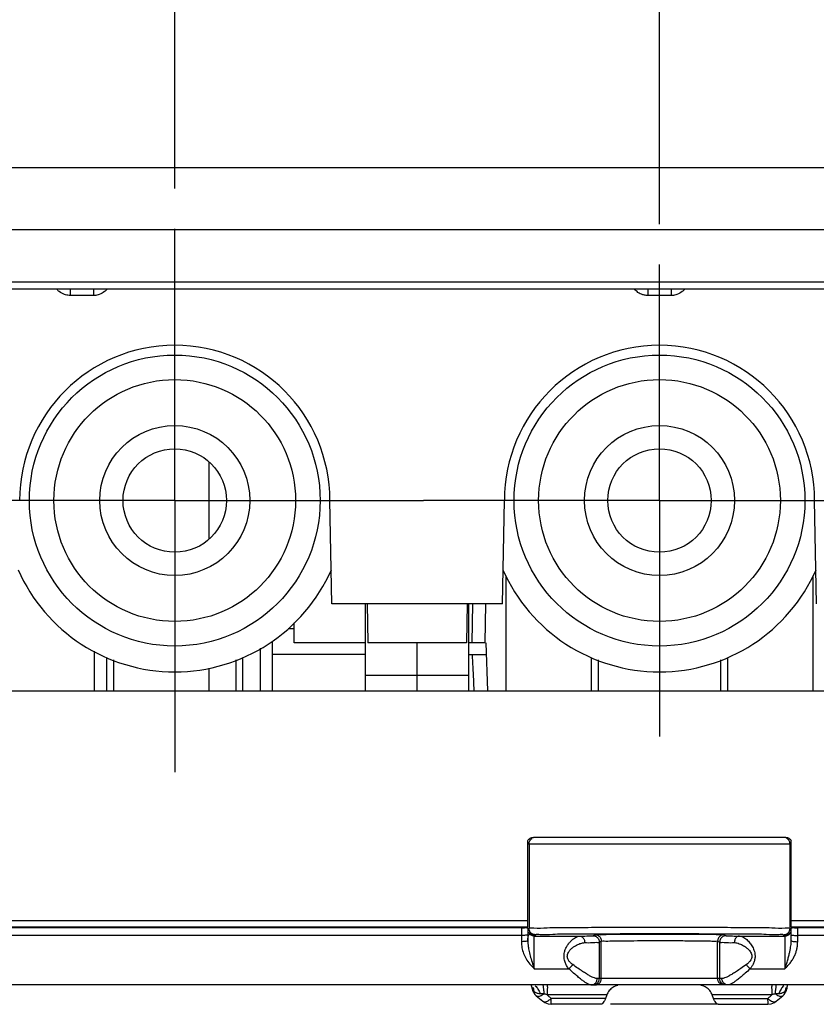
# Model space of a CAD drawing. Header units: inches. Extents: x 0 to 34, y 0 to 22.
# Tile 37 of 41: x 26.8 to 28, y 10.7 to 12.2. Entities that reach past the tile are written whole.
import ezdxf

# ---------------------------------------------------------------- set-up
doc = ezdxf.new("R2010")
doc.units = ezdxf.units.IN
doc.header["$LTSCALE"] = 1.87
doc.header["$MEASUREMENT"] = 0
doc.linetypes.add('CENTER', pattern=[0.6, 0.375, -0.075, 0.075, -0.075])
doc.layers.get('0').update_dxf_attribs({"linetype": 'CONTINUOUS'})
doc.layers.add('DEFAULT_1', color=7, linetype='CENTER')
doc.layers.add('DIMENSIONS', color=7, linetype='CONTINUOUS')
doc.styles.get("Standard").update_dxf_attribs({"font": 'txt', "width": 0.8})
doc.dimstyles.new('DIMSTYLE_2', dxfattribs={"dimtxt": 0.125, "dimasz": 0.18, "dimexe": 0.18, "dimexo": 0.0625, "dimgap": 0.09, "dimtad": 0, "dimtih": 1, "dimtoh": 1, "dimdec": 3, "dimzin": 4, "dimdsep": 46, "dimtxsty": 'STANDARD', "dimblk": '_FILLED', "dimblk1": '_FILLED', "dimblk2": '_FILLED', "dimcen": 0.09, "dimadec": 0, "dimazin": 0, "dimtp": 0.001, "dimtm": 0.001, "dimtfac": 1, "dimtdec": 3, "dimtofl": 0, "dimtmove": 0, "dimatfit": 3, "dimldrblk": '_FILLED', "dimfxl": 1, "dimtolj": 1, "dimtzin": 4, "dimarcsym": 0})

# ---------------------------------------------------------------- blocks, each defined once
blk = doc.blocks.new('*D16')
at = {"layer": 'DIMENSIONS', "color": 2, "linetype": 'CONTINUOUS'}
blk.add_line((27.0198, 11.9375), (27.0198, 12.4075), dxfattribs=at)
at = {"layer": 'DIMENSIONS', "color": 2, "linetype": 'CONTINUOUS', "width": 0.8}
for s, p in [(']', (27.0823, 13.695)), ('32.43', (27.0823, 13.195)), ('[', (27.0823, 13.095)), ('1.277', (27.0823, 12.47))]:
    blk.add_text(s, height=0.125, rotation=90, dxfattribs=at).set_placement(p)
blk = doc.blocks.new('_FILLED')
at = {"color": 0, "linetype": 'BYBLOCK'}
blk.add_solid([(0, 0), (-1, 0.1736), (-1, -0.1736)], dxfattribs=at)
blk = doc.blocks.new('*D17')
at = {"layer": 'DIMENSIONS', "color": 2, "linetype": 'CONTINUOUS'}
blk.add_line((27.7698, 11.8825), (27.7698, 12.4075), dxfattribs=at)
at = {"layer": 'DIMENSIONS', "color": 2, "linetype": 'CONTINUOUS', "width": 0.8}
for s, p in [(']', (27.8323, 13.695)), ('51.48', (27.8323, 13.195)), ('[', (27.8323, 13.095)), ('2.027', (27.8323, 12.47))]:
    blk.add_text(s, height=0.125, rotation=90, dxfattribs=at).set_placement(p)
blk = doc.blocks.new('*D18')
at = {"layer": 'DIMENSIONS', "color": 2, "linetype": 'CONTINUOUS'}
blk.add_line((28.5198, 11.9375), (28.5198, 12.4075), dxfattribs=at)
at = {"layer": 'DIMENSIONS', "color": 2, "linetype": 'CONTINUOUS', "width": 0.8}
for s, p in [(']', (28.5823, 13.695)), ('70.53', (28.5823, 13.195)), ('[', (28.5823, 13.095)), ('2.777', (28.5823, 12.47))]:
    blk.add_text(s, height=0.125, rotation=90, dxfattribs=at).set_placement(p)
blk = doc.blocks.new('*D19')
at = {"layer": 'DIMENSIONS', "color": 2, "linetype": 'CONTINUOUS'}
blk.add_line((29.2698, 11.9375), (29.2698, 12.4075), dxfattribs=at)
at = {"layer": 'DIMENSIONS', "color": 2, "linetype": 'CONTINUOUS', "width": 0.8}
for s, p in [(']', (29.3323, 13.695)), ('89.58', (29.3323, 13.195)), ('[', (29.3323, 13.095)), ('3.527', (29.3323, 12.47))]:
    blk.add_text(s, height=0.125, rotation=90, dxfattribs=at).set_placement(p)

msp = doc.modelspace()

# ---------------------------------------------------------------- linework, layer by layer
at = {"color": 7, "linetype": 'CONTINUOUS'}
for p, q in [((25.9415, 11.97), (29.5982, 11.97)), ((29.7029, 11.782), (25.8368, 11.782)), ((27.0724, 11.5147), (27.0724, 11.3952)), ((27.2626, 11.295), (27.2598, 11.455)), ((27.5271, 11.295), (27.5298, 11.455)), ((28.0126, 11.295), (28.0098, 11.455)), ((27.5328, 11.1605), (27.5328, 11.3381)), ((28.0068, 11.338), (28.0068, 11.1605)), ((27.5271, 11.295), (27.2626, 11.295)), ((27.3148, 11.1605), (27.3148, 11.295)), ((27.3176, 11.295), (27.3187, 11.235)), ((27.4721, 11.295), (27.471, 11.235)), ((27.4748, 11.1605), (27.4748, 11.295)), ((27.5, 11.235), (27.5011, 11.295)), ((27.1954, 11.257), (27.2048, 11.257)), ((27.2048, 11.235), (27.2048, 11.2658)), ((27.1706, 11.2372), (27.1706, 11.1605)), ((26.8952, 11.2218), (26.8952, 11.1605)), ((27.1526, 11.1605), (27.1526, 11.2265)), ((27.3148, 11.235), (27.2048, 11.235)), ((27.471, 11.235), (27.3187, 11.235)), ((27.5, 11.235), (27.4748, 11.235)), ((27.5009, 11.235), (27.5035, 11.1605)), ((26.9148, 11.1605), (26.9148, 11.2123)), ((26.9248, 11.2084), (26.9248, 11.1605)), ((27.1148, 11.1605), (27.1148, 11.2084)), ((27.1248, 11.2123), (27.1248, 11.1605)), ((27.3148, 11.217), (27.1706, 11.217)), ((27.4748, 11.217), (27.5015, 11.217)), ((27.6648, 11.1605), (27.6648, 11.2123)), ((27.6748, 11.2084), (27.6748, 11.1605)), ((27.8648, 11.1605), (27.8648, 11.2084)), ((27.8748, 11.2123), (27.8748, 11.1605)), ((27.0724, 11.1959), (27.0724, 11.1605)), ((26.2856, 11.1605), (29.2541, 11.1605)), ((27.9651, 10.934), (27.5746, 10.934)), ((27.5661, 10.7958), (27.5661, 10.9292)), ((27.9736, 10.7958), (27.9736, 10.9292)), ((27.5561, 10.7943), (25.8756, 10.7943)), ((27.5661, 10.7944), (27.5661, 10.7744)), ((27.5668, 10.7807), (27.5679, 10.7843)), ((27.5761, 10.7815), (27.6463, 10.7815)), ((27.8934, 10.7815), (27.9636, 10.7815)), ((27.9736, 10.7744), (27.9736, 10.7944)), ((29.664, 10.7943), (27.9836, 10.7943)), ((27.5661, 10.7726), (27.5661, 10.7744)), ((29.6767, 10.706), (25.863, 10.706)), ((27.5715, 10.706), (27.5723, 10.7012)), ((27.9673, 10.7012), (27.9681, 10.706)), ((27.5723, 10.7012), (27.5733, 10.6974)), ((27.5723, 10.7012), (27.5723, 10.7012)), ((27.5733, 10.6974), (27.577, 10.6913)), ((27.577, 10.6913), (27.5792, 10.6891)), ((27.5792, 10.6892), (27.5893, 10.6806)), ((27.9503, 10.6806), (27.9605, 10.6892)), ((27.9604, 10.6891), (27.9626, 10.6912)), ((27.9626, 10.6912), (27.9663, 10.6973)), ((27.9663, 10.6973), (27.9673, 10.7012)), ((27.9673, 10.7012), (27.9673, 10.7012)), ((27.5894, 10.6806), (27.5894, 10.6806)), ((27.6792, 10.676), (27.6022, 10.676)), ((27.8592, 10.676), (27.694, 10.676)), ((27.8604, 10.676), (27.9374, 10.676)), ((27.9374, 10.676), (27.9426, 10.6766)), ((27.9426, 10.6766), (27.9475, 10.6787)), ((27.9475, 10.6787), (27.9502, 10.6806)), ((27.9502, 10.6806), (27.9503, 10.6806))]:
    msp.add_line(p, q, dxfattribs=at)
at = {"color": 9, "linetype": 'CONTINUOUS'}
for p, q in [((25.9329, 11.8743), (29.6068, 11.8743)), ((29.691, 11.7924), (25.8487, 11.7924)), ((26.8579, 11.782), (26.8579, 11.772)), ((26.8943, 11.772), (26.8579, 11.772)), ((26.8943, 11.782), (26.8943, 11.772)), ((27.7516, 11.782), (27.7516, 11.772)), ((27.7881, 11.772), (27.7516, 11.772)), ((27.7881, 11.782), (27.7881, 11.772)), ((27.48, 11.235), (27.4811, 11.295)), ((27.5661, 10.924), (27.9718, 10.924)), ((27.5679, 10.924), (27.5679, 10.7936)), ((27.9718, 10.7936), (27.9718, 10.924)), ((25.8722, 10.8058), (27.5661, 10.8058)), ((25.8772, 10.7958), (27.5661, 10.7958)), ((27.9736, 10.8058), (29.6675, 10.8058)), ((27.9736, 10.7958), (29.6625, 10.7958)), ((27.5561, 10.7825), (25.8367, 10.7825)), ((27.5561, 10.7943), (27.5561, 10.7728)), ((27.5668, 10.7931), (27.5679, 10.7936)), ((27.5761, 10.7827), (27.5779, 10.7836)), ((27.5761, 10.7309), (27.5761, 10.7815)), ((27.6667, 10.782), (27.6698, 10.7836)), ((27.8698, 10.7836), (27.873, 10.782)), ((27.9618, 10.7836), (27.9636, 10.7827)), ((27.9636, 10.7815), (27.9636, 10.7309)), ((27.9718, 10.7936), (27.9729, 10.7931)), ((27.9836, 10.7728), (27.9836, 10.7943)), ((29.703, 10.7825), (27.9836, 10.7825)), ((27.5661, 10.7744), (27.5661, 10.7727)), ((27.6767, 10.772), (27.6798, 10.7736)), ((27.6767, 10.772), (27.6767, 10.716)), ((27.6798, 10.716), (27.6798, 10.7736)), ((27.8598, 10.7736), (27.863, 10.772)), ((27.8598, 10.716), (27.8598, 10.7736)), ((27.863, 10.716), (27.863, 10.772)), ((27.5761, 10.7309), (27.6296, 10.7309)), ((27.9101, 10.7309), (27.9636, 10.7309)), ((27.863, 10.716), (27.6767, 10.716)), ((27.5909, 10.6923), (27.5851, 10.6923)), ((27.6882, 10.6904), (27.5959, 10.6904)), ((27.9438, 10.6904), (27.8514, 10.6904)), ((27.9545, 10.6923), (27.9488, 10.6923)), ((27.6861, 10.6849), (27.6024, 10.6849)), ((27.8535, 10.6849), (27.9372, 10.6849))]:
    msp.add_line(p, q, dxfattribs=at)
at = {"color": 2, "linetype": 'CONTINUOUS'}
for p, q in [((27.3948, 11.1605), (27.3948, 11.235)), ((27.3148, 11.185), (27.4748, 11.185))]:
    msp.add_line(p, q, dxfattribs=at)
at = {"color": 7, "linetype": 'CONTINUOUS'}
for points in [[(27.5661, 10.7744), (27.5662, 10.7768), (27.5668, 10.7807)], [(27.5894, 10.6806), (27.5924, 10.6785), (27.5977, 10.6765), (27.6021, 10.676)]]:
    msp.add_lwpolyline(points, dxfattribs=at)
for centre, radius in [((27.0198, 11.455), 0.225), ((27.7698, 11.455), 0.225), ((27.0198, 11.455), 0.187), ((27.7698, 11.455), 0.187), ((27.0198, 11.455), 0.116), ((27.7698, 11.455), 0.116), ((27.0198, 11.455), 0.08), ((27.7698, 11.455), 0.08)]:
    msp.add_circle(centre, radius, dxfattribs=at)
for centre, radius, start, end in [((27.0198, 11.455), 0.24, 0, 180), ((27.7698, 11.455), 0.24, 0, 180), ((27.0198, 11.455), 0.265, 203.8285, 336.1718), ((27.7698, 11.455), 0.265, 203.8285, 336.1718)]:
    msp.add_arc(centre, radius, start, end, dxfattribs=at)
at = {"color": 9, "linetype": 'CONTINUOUS'}
for points in [[(26.8411, 11.7781), (26.8397, 11.7792), (26.8384, 11.7804), (26.8372, 11.7818)], [(26.8579, 11.772), (26.8573, 11.772), (26.8568, 11.7721), (26.8562, 11.7721)], [(26.8956, 11.7721), (26.8951, 11.7721), (26.8947, 11.772), (26.8943, 11.772)], [(26.915, 11.7818), (26.9138, 11.7804), (26.9125, 11.7792), (26.9111, 11.7781)], [(27.7516, 11.772), (27.7499, 11.772), (27.7481, 11.7722), (27.7464, 11.7726)], [(27.7893, 11.7721), (27.7889, 11.7721), (27.7885, 11.772), (27.7881, 11.772)], [(27.8088, 11.7818), (27.8076, 11.7804), (27.8063, 11.7792), (27.8049, 11.7781)], [(27.5611, 10.7825), (27.5596, 10.7824), (27.5577, 10.7825), (27.5561, 10.7825)], [(27.5679, 10.7936), (27.5702, 10.7947), (27.5728, 10.7943), (27.5755, 10.794)], [(27.568, 10.7921), (27.5679, 10.7926), (27.5679, 10.7931), (27.5679, 10.7936)], [(27.5692, 10.7886), (27.5686, 10.7897), (27.5682, 10.7909), (27.568, 10.7921)], [(27.5779, 10.7836), (27.58, 10.7847), (27.5826, 10.7843), (27.5851, 10.784)], [(27.6352, 10.7848), (27.6389, 10.7848), (27.6426, 10.7848), (27.6463, 10.7848)], [(27.8934, 10.7848), (27.8971, 10.7848), (27.9008, 10.7848), (27.9045, 10.7848)], [(27.9546, 10.784), (27.9571, 10.7843), (27.9597, 10.7847), (27.9618, 10.7836)], [(27.9642, 10.794), (27.9668, 10.7943), (27.9695, 10.7947), (27.9718, 10.7936)], [(27.9705, 10.7886), (27.9711, 10.7897), (27.9715, 10.7909), (27.9717, 10.7921)], [(27.9717, 10.7921), (27.9718, 10.7926), (27.9718, 10.7931), (27.9718, 10.7936)], [(27.9786, 10.7825), (27.9801, 10.7824), (27.9819, 10.7825), (27.9836, 10.7825)], [(27.5611, 10.773), (27.5595, 10.7729), (27.5578, 10.7728), (27.5561, 10.7728)], [(27.5561, 10.7728), (27.5561, 10.7697), (27.5564, 10.7665), (27.5569, 10.7634)], [(27.5647, 10.7736), (27.5633, 10.7733), (27.5622, 10.7731), (27.5611, 10.773)], [(27.5661, 10.7744), (27.5661, 10.7739), (27.5654, 10.7738), (27.5647, 10.7736)], [(27.5661, 10.7727), (27.5662, 10.7709), (27.5663, 10.7692), (27.5665, 10.7675)], [(27.9736, 10.7744), (27.9736, 10.7739), (27.9743, 10.7738), (27.9749, 10.7736)], [(27.5776, 10.7043), (27.5793, 10.7031), (27.5806, 10.7014), (27.5818, 10.6996)], [(27.6667, 10.706), (27.6684, 10.706), (27.6702, 10.7064), (27.6717, 10.7073)], [(27.6698, 10.706), (27.6716, 10.706), (27.6733, 10.7064), (27.6748, 10.7073)], [(27.8612, 10.711), (27.8603, 10.7125), (27.8598, 10.7142), (27.8598, 10.716)], [(27.8648, 10.7073), (27.8633, 10.7082), (27.8621, 10.7094), (27.8612, 10.711)], [(27.8643, 10.711), (27.8635, 10.7125), (27.863, 10.7142), (27.863, 10.716)], [(27.868, 10.7073), (27.8665, 10.7082), (27.8652, 10.7094), (27.8643, 10.711)], [(27.8698, 10.706), (27.8681, 10.706), (27.8664, 10.7064), (27.8648, 10.7073)], [(27.873, 10.706), (27.8713, 10.706), (27.8695, 10.7064), (27.868, 10.7073)], [(27.9621, 10.7043), (27.9603, 10.7031), (27.959, 10.7014), (27.9579, 10.6996)], [(27.9681, 10.7059), (27.9678, 10.7046), (27.9674, 10.7033), (27.967, 10.702)], [(27.5723, 10.7012), (27.5724, 10.7008), (27.5725, 10.7005), (27.5726, 10.7002)], [(27.5726, 10.7002), (27.573, 10.6988), (27.574, 10.6977), (27.5751, 10.6968)], [(27.5744, 10.7017), (27.5749, 10.7001), (27.5751, 10.6984), (27.5751, 10.6968)], [(27.5764, 10.6955), (27.576, 10.6959), (27.5755, 10.6963), (27.5751, 10.6968)], [(27.5818, 10.6996), (27.5832, 10.6973), (27.5843, 10.6948), (27.5851, 10.6923)], [(27.5855, 10.6891), (27.5874, 10.69), (27.5892, 10.6911), (27.5909, 10.6923)], [(27.5903, 10.6996), (27.5906, 10.6974), (27.5907, 10.6947), (27.5909, 10.6923)], [(27.596, 10.6987), (27.5957, 10.6963), (27.5959, 10.6932), (27.5959, 10.6904)], [(27.5969, 10.6895), (27.5966, 10.6898), (27.5962, 10.6901), (27.5959, 10.6904)], [(27.5991, 10.6876), (27.5984, 10.6883), (27.5976, 10.6889), (27.5969, 10.6895)], [(27.9405, 10.6876), (27.9412, 10.6883), (27.942, 10.6889), (27.9427, 10.6895)], [(27.9427, 10.6895), (27.9431, 10.6898), (27.9434, 10.6901), (27.9438, 10.6904)], [(27.9437, 10.6987), (27.944, 10.6963), (27.9437, 10.6932), (27.9438, 10.6904)], [(27.9493, 10.6996), (27.949, 10.6974), (27.9489, 10.6947), (27.9488, 10.6923)], [(27.9579, 10.6996), (27.9565, 10.6973), (27.9554, 10.6948), (27.9545, 10.6923)], [(27.9558, 10.6924), (27.9554, 10.6923), (27.9549, 10.6923), (27.9545, 10.6923)], [(27.9586, 10.6884), (27.9592, 10.6885), (27.9599, 10.6888), (27.9604, 10.6892)], [(27.9645, 10.6968), (27.9641, 10.6963), (27.9636, 10.6958), (27.9631, 10.6954)], [(27.967, 10.702), (27.9663, 10.7002), (27.9655, 10.6984), (27.9645, 10.6968)], [(27.9652, 10.7017), (27.9647, 10.7001), (27.9645, 10.6984), (27.9645, 10.6968)], [(27.5983, 10.682), (27.5997, 10.6829), (27.6011, 10.6838), (27.6024, 10.6849)], [(27.6024, 10.6849), (27.6013, 10.6858), (27.6002, 10.6867), (27.5991, 10.6876)], [(27.9372, 10.6849), (27.9383, 10.6858), (27.9394, 10.6867), (27.9405, 10.6876)], [(27.9372, 10.6849), (27.9391, 10.6834), (27.941, 10.682), (27.9432, 10.6809)]]:
    msp.add_open_spline(points, degree=3, dxfattribs=at)
for points, knots in [([(26.8562, 11.7721), (26.8538, 11.7723), (26.8483, 11.7734), (26.8435, 11.7761), (26.8411, 11.7781)], [0, 0, 0, 0, 0.439604, 1, 1, 1, 1]), ([(26.9111, 11.7781), (26.9087, 11.7762), (26.9037, 11.7733), (26.8981, 11.7722), (26.8956, 11.7721)], [0, 0, 0, 0, 0.545332, 1, 1, 1, 1]), ([(27.735, 11.778), (27.7341, 11.7787), (27.7326, 11.7799), (27.7313, 11.7813), (27.7308, 11.7819)], [0, 0, 0, 0, 0.589111, 1, 1, 1, 1]), ([(27.7464, 11.7726), (27.7449, 11.7729), (27.742, 11.7738), (27.7382, 11.7756), (27.7359, 11.7772), (27.735, 11.778)], [0, 0, 0, 0, 0.369401, 0.701554, 1, 1, 1, 1]), ([(27.8049, 11.7781), (27.8025, 11.7762), (27.7975, 11.7733), (27.7919, 11.7722), (27.7893, 11.7721)], [0, 0, 0, 0, 0.545336, 1, 1, 1, 1]), ([(27.4799, 11.217), (27.4802, 11.2105), (27.4809, 11.1975), (27.4818, 11.1787), (27.4824, 11.1663), (27.4827, 11.1605)], [0, 0, 0, 0, 0.344928, 0.687903, 1, 1, 1, 1]), ([(27.5679, 10.924), (27.5679, 10.9257), (27.5688, 10.9292), (27.5714, 10.9318), (27.5729, 10.9326)], [0, 0, 0, 0, 0.500016, 1, 1, 1, 1]), ([(27.9718, 10.924), (27.9718, 10.9257), (27.9709, 10.9292), (27.9683, 10.9318), (27.9668, 10.9326)], [0, 0, 0, 0, 0.500016, 1, 1, 1, 1]), ([(27.5755, 10.794), (27.5826, 10.7934), (27.5998, 10.7951), (27.6315, 10.7946), (27.6721, 10.7952), (27.7193, 10.7952), (27.7699, 10.7953), (27.8204, 10.7952), (27.8677, 10.7952), (27.9083, 10.7946), (27.94, 10.7951), (27.9571, 10.7934), (27.9642, 10.794)], [0, 0, 0, 0, 0.053041, 0.135813, 0.242851, 0.367043, 0.500101, 0.633153, 0.757328, 0.864346, 0.947073, 1, 1, 1, 1]), ([(27.5661, 10.7829), (27.5661, 10.7825), (27.5634, 10.783), (27.5622, 10.7826), (27.5611, 10.7825)], [0, 0, 0, 0, 0.270332, 1, 1, 1, 1]), ([(27.5779, 10.7836), (27.5761, 10.7836), (27.5726, 10.7846), (27.5701, 10.7871), (27.5692, 10.7886)], [0, 0, 0, 0, 0.499916, 1, 1, 1, 1]), ([(27.5851, 10.784), (27.5919, 10.7834), (27.6081, 10.7851), (27.625, 10.7848), (27.6352, 10.7848)], [0, 0, 0, 0, 0.390489, 1, 1, 1, 1]), ([(27.6296, 10.7309), (27.6289, 10.7317), (27.6277, 10.7332), (27.6261, 10.7357), (27.6248, 10.7384), (27.6236, 10.7412), (27.6226, 10.7444), (27.6221, 10.7482), (27.622, 10.7523), (27.6228, 10.757), (27.6244, 10.7618), (27.6269, 10.7665), (27.6299, 10.7708), (27.6332, 10.7744), (27.6364, 10.7773), (27.6394, 10.7793), (27.642, 10.7806), (27.6442, 10.7813), (27.6457, 10.7815), (27.6463, 10.7815)], [0, 0, 0, 0, 0.048134, 0.094156, 0.139445, 0.186956, 0.239335, 0.297992, 0.363455, 0.436348, 0.516749, 0.601532, 0.685399, 0.763681, 0.832412, 0.888917, 0.933446, 0.96934, 1, 1, 1, 1]), ([(27.6463, 10.7848), (27.6558, 10.7848), (27.6805, 10.7852), (27.7218, 10.7852), (27.7699, 10.7853), (27.8179, 10.7852), (27.8592, 10.7852), (27.8839, 10.7848), (27.8934, 10.7848)], [0, 0, 0, 0, 0.115354, 0.301027, 0.500007, 0.699024, 0.88476, 1, 1, 1, 1]), ([(27.6463, 10.7815), (27.6499, 10.7816), (27.6559, 10.7814), (27.6625, 10.7821), (27.6659, 10.7816), (27.6667, 10.782)], [0, 0, 0, 0, 0.534409, 0.873289, 1, 1, 1, 1]), ([(27.6463, 10.7815), (27.6477, 10.7815), (27.6507, 10.7803), (27.6535, 10.7763), (27.6541, 10.773), (27.654, 10.7713)], [0, 0, 0, 0, 0.29573, 0.631101, 1, 1, 1, 1]), ([(27.6667, 10.782), (27.6684, 10.782), (27.6719, 10.7811), (27.6757, 10.7773), (27.6767, 10.7737), (27.6767, 10.772)], [0, 0, 0, 0, 0.333313, 0.666654, 1, 1, 1, 1]), ([(27.6698, 10.7836), (27.6713, 10.7843), (27.6774, 10.7832), (27.6895, 10.7845), (27.7088, 10.7841), (27.733, 10.7845), (27.7605, 10.7845), (27.7887, 10.7844), (27.8154, 10.7844), (27.838, 10.7841), (27.8549, 10.7844), (27.8645, 10.7834), (27.8689, 10.7841), (27.8698, 10.7836)], [0, 0, 0, 0, 0.023547, 0.087271, 0.185608, 0.310535, 0.45176, 0.597035, 0.734204, 0.851446, 0.937237, 0.984878, 1, 1, 1, 1]), ([(27.6698, 10.7836), (27.6716, 10.7836), (27.6751, 10.7827), (27.6789, 10.7788), (27.6798, 10.7753), (27.6798, 10.7736)], [0, 0, 0, 0, 0.333382, 0.666714, 1, 1, 1, 1]), ([(27.8698, 10.7836), (27.8681, 10.7836), (27.8646, 10.7827), (27.8608, 10.7788), (27.8598, 10.7753), (27.8598, 10.7736)], [0, 0, 0, 0, 0.333313, 0.666654, 1, 1, 1, 1]), ([(27.873, 10.782), (27.8713, 10.782), (27.8678, 10.7811), (27.864, 10.7773), (27.863, 10.7737), (27.863, 10.772)], [0, 0, 0, 0, 0.33328, 0.666627, 1, 1, 1, 1]), ([(27.873, 10.782), (27.8738, 10.7816), (27.8772, 10.7821), (27.8838, 10.7814), (27.8898, 10.7816), (27.8934, 10.7815)], [0, 0, 0, 0, 0.126738, 0.465557, 1, 1, 1, 1]), ([(27.8934, 10.7815), (27.892, 10.7815), (27.889, 10.7803), (27.8862, 10.7763), (27.8856, 10.773), (27.8857, 10.7713)], [0, 0, 0, 0, 0.295729, 0.631099, 1, 1, 1, 1]), ([(27.8934, 10.7815), (27.8946, 10.7815), (27.897, 10.781), (27.9004, 10.7793), (27.9034, 10.7772), (27.9062, 10.7747), (27.9087, 10.7721), (27.9108, 10.7693), (27.9128, 10.7664), (27.9146, 10.7632), (27.9161, 10.7595), (27.9173, 10.7552), (27.9178, 10.7501), (27.9172, 10.7447), (27.9155, 10.7394), (27.9131, 10.7348), (27.9111, 10.7321), (27.9101, 10.7309)], [0, 0, 0, 0, 0.0573, 0.115401, 0.174509, 0.233096, 0.289737, 0.344459, 0.398847, 0.455565, 0.517343, 0.58647, 0.665575, 0.753918, 0.843062, 0.924993, 1, 1, 1, 1]), ([(27.9045, 10.7848), (27.9147, 10.7848), (27.9316, 10.7851), (27.9478, 10.7834), (27.9546, 10.784)], [0, 0, 0, 0, 0.609937, 1, 1, 1, 1]), ([(27.9618, 10.7836), (27.9635, 10.7836), (27.9671, 10.7846), (27.9696, 10.7871), (27.9705, 10.7886)], [0, 0, 0, 0, 0.499978, 1, 1, 1, 1]), ([(27.9736, 10.7829), (27.9736, 10.7825), (27.9763, 10.783), (27.9775, 10.7826), (27.9786, 10.7825)], [0, 0, 0, 0, 0.270337, 1, 1, 1, 1]), ([(27.5665, 10.7675), (27.5668, 10.7649), (27.5677, 10.7594), (27.5698, 10.7506), (27.5726, 10.7409), (27.5748, 10.7342), (27.5761, 10.7309)], [0, 0, 0, 0, 0.204012, 0.443553, 0.716454, 1, 1, 1, 1]), ([(27.6355, 10.7374), (27.6348, 10.7379), (27.6334, 10.7389), (27.6317, 10.7406), (27.6301, 10.7423), (27.6288, 10.7442), (27.6278, 10.7464), (27.6271, 10.7489), (27.6271, 10.7517), (27.6279, 10.7549), (27.6298, 10.7581), (27.6325, 10.7612), (27.6359, 10.7641), (27.6395, 10.7665), (27.6431, 10.7684), (27.6464, 10.7698), (27.6493, 10.7706), (27.6518, 10.7711), (27.6533, 10.7712), (27.654, 10.7713)], [0, 0, 0, 0, 0.049886, 0.095551, 0.13851, 0.181482, 0.226566, 0.274882, 0.327739, 0.387935, 0.458516, 0.538796, 0.624113, 0.708878, 0.787577, 0.855692, 0.911892, 0.958902, 1, 1, 1, 1]), ([(27.654, 10.7713), (27.6581, 10.7713), (27.6648, 10.7711), (27.672, 10.7721), (27.6759, 10.7715), (27.6767, 10.772)], [0, 0, 0, 0, 0.533739, 0.872962, 1, 1, 1, 1]), ([(27.6798, 10.7736), (27.6811, 10.7743), (27.6867, 10.7733), (27.6975, 10.7745), (27.7149, 10.7741), (27.7367, 10.7745), (27.7614, 10.7745), (27.7869, 10.7744), (27.8109, 10.7744), (27.8312, 10.7741), (27.8464, 10.7744), (27.855, 10.7734), (27.8591, 10.774), (27.8598, 10.7736)], [0, 0, 0, 0, 0.023561, 0.087323, 0.185726, 0.310716, 0.451985, 0.597264, 0.734401, 0.851573, 0.937274, 0.984871, 1, 1, 1, 1]), ([(27.863, 10.772), (27.8638, 10.7715), (27.8677, 10.7721), (27.8749, 10.7711), (27.8816, 10.7713), (27.8857, 10.7713)], [0, 0, 0, 0, 0.127066, 0.466227, 1, 1, 1, 1]), ([(27.8857, 10.7713), (27.887, 10.7712), (27.8896, 10.7709), (27.8933, 10.7698), (27.8967, 10.7683), (27.8998, 10.7667), (27.9026, 10.7649), (27.905, 10.7631), (27.9072, 10.7611), (27.9091, 10.759), (27.9109, 10.7565), (27.9122, 10.7537), (27.9128, 10.7502), (27.9121, 10.7465), (27.9101, 10.7429), (27.9074, 10.7399), (27.9053, 10.7382), (27.9042, 10.7374)], [0, 0, 0, 0, 0.076286, 0.149792, 0.22068, 0.287646, 0.349624, 0.407054, 0.46175, 0.516175, 0.572335, 0.631519, 0.695944, 0.767937, 0.845367, 0.923111, 1, 1, 1, 1]), ([(27.9636, 10.7309), (27.9645, 10.7332), (27.9661, 10.7378), (27.9682, 10.7445), (27.9699, 10.7508), (27.9713, 10.7565), (27.9723, 10.7616), (27.9731, 10.7662), (27.9735, 10.7704), (27.9736, 10.7731), (27.9736, 10.7744)], [0, 0, 0, 0, 0.164468, 0.32511, 0.472015, 0.602634, 0.717696, 0.818311, 0.909886, 1, 1, 1, 1]), ([(27.9636, 10.7309), (27.9653, 10.7325), (27.9685, 10.7358), (27.9728, 10.7409), (27.9763, 10.7461), (27.9791, 10.7514), (27.9811, 10.7566), (27.9826, 10.7619), (27.9834, 10.7673), (27.9836, 10.7709), (27.9836, 10.7728)], [0, 0, 0, 0, 0.148029, 0.286455, 0.416821, 0.540856, 0.659487, 0.772151, 0.882883, 1, 1, 1, 1]), ([(27.9749, 10.7736), (27.9764, 10.7733), (27.9788, 10.7729), (27.9819, 10.7728), (27.9836, 10.7728)], [0, 0, 0, 0, 0.425686, 1, 1, 1, 1]), ([(27.5569, 10.7634), (27.5575, 10.7604), (27.5591, 10.7544), (27.5633, 10.7459), (27.5691, 10.738), (27.5737, 10.7332), (27.5761, 10.7309)], [0, 0, 0, 0, 0.238366, 0.483065, 0.735303, 1, 1, 1, 1]), ([(27.6296, 10.7309), (27.6304, 10.7314), (27.6319, 10.7326), (27.6339, 10.7348), (27.635, 10.7365), (27.6355, 10.7374)], [0, 0, 0, 0, 0.321307, 0.662288, 1, 1, 1, 1]), ([(27.6734, 10.7159), (27.6728, 10.7158), (27.6713, 10.716), (27.6687, 10.7168), (27.6654, 10.7182), (27.6613, 10.7203), (27.6563, 10.7233), (27.6503, 10.7271), (27.6432, 10.7319), (27.6382, 10.7355), (27.6355, 10.7374)], [0, 0, 0, 0, 0.042676, 0.101675, 0.18139, 0.285521, 0.417014, 0.578228, 0.771596, 1, 1, 1, 1]), ([(27.9042, 10.7374), (27.9014, 10.7354), (27.8963, 10.7318), (27.8892, 10.727), (27.8832, 10.7232), (27.8782, 10.7203), (27.8742, 10.7182), (27.8709, 10.7168), (27.8684, 10.716), (27.8669, 10.7158), (27.8663, 10.7159)], [0, 0, 0, 0, 0.233078, 0.427562, 0.587555, 0.717597, 0.82053, 0.899327, 0.957673, 1, 1, 1, 1]), ([(27.9101, 10.7309), (27.9093, 10.7314), (27.9078, 10.7326), (27.9058, 10.7348), (27.9047, 10.7365), (27.9042, 10.7374)], [0, 0, 0, 0, 0.321306, 0.662287, 1, 1, 1, 1]), ([(27.6569, 10.7086), (27.6556, 10.7094), (27.6529, 10.7112), (27.6483, 10.7146), (27.6429, 10.719), (27.6366, 10.7245), (27.632, 10.7286), (27.6296, 10.7309)], [0, 0, 0, 0, 0.124607, 0.283782, 0.480588, 0.718122, 1, 1, 1, 1]), ([(27.9101, 10.7309), (27.9076, 10.7286), (27.903, 10.7244), (27.8966, 10.7189), (27.8912, 10.7145), (27.8867, 10.7112), (27.8831, 10.7087), (27.8802, 10.7071), (27.8779, 10.7062), (27.8765, 10.706), (27.876, 10.706)], [0, 0, 0, 0, 0.237699, 0.43508, 0.596433, 0.726469, 0.828215, 0.904887, 0.960507, 1, 1, 1, 1]), ([(27.5751, 10.6968), (27.5747, 10.6975), (27.5738, 10.699), (27.5728, 10.7016), (27.5722, 10.7035), (27.5719, 10.7045)], [0, 0, 0, 0, 0.294444, 0.627084, 1, 1, 1, 1]), ([(27.5888, 10.706), (27.5894, 10.706), (27.5897, 10.7028), (27.5901, 10.7011), (27.5903, 10.6996)], [0, 0, 0, 0, 0.273617, 1, 1, 1, 1]), ([(27.5963, 10.706), (27.5957, 10.706), (27.5968, 10.7021), (27.5962, 10.7003), (27.596, 10.6987)], [0, 0, 0, 0, 0.257498, 1, 1, 1, 1]), ([(27.6637, 10.706), (27.6631, 10.706), (27.6618, 10.7062), (27.6595, 10.7071), (27.6578, 10.7081), (27.6569, 10.7086)], [0, 0, 0, 0, 0.229291, 0.553229, 1, 1, 1, 1]), ([(27.6637, 10.706), (27.6654, 10.706), (27.6688, 10.7069), (27.6725, 10.7107), (27.6734, 10.7141), (27.6734, 10.7159)], [0, 0, 0, 0, 0.328462, 0.661799, 1, 1, 1, 1]), ([(27.6717, 10.7073), (27.6732, 10.7082), (27.6758, 10.7107), (27.6767, 10.7142), (27.6767, 10.716)], [0, 0, 0, 0, 0.49998, 1, 1, 1, 1]), ([(27.6767, 10.716), (27.6764, 10.7159), (27.6753, 10.7159), (27.6742, 10.7159), (27.6734, 10.7159)], [0, 0, 0, 0, 0.283335, 1, 1, 1, 1]), ([(27.6748, 10.7073), (27.6764, 10.7082), (27.6789, 10.7107), (27.6798, 10.7142), (27.6798, 10.716)], [0, 0, 0, 0, 0.499984, 1, 1, 1, 1]), ([(27.8663, 10.7159), (27.8655, 10.7159), (27.8644, 10.7159), (27.8633, 10.7159), (27.863, 10.716)], [0, 0, 0, 0, 0.716652, 1, 1, 1, 1]), ([(27.876, 10.706), (27.8743, 10.706), (27.8709, 10.7069), (27.8672, 10.7107), (27.8663, 10.7141), (27.8663, 10.7159)], [0, 0, 0, 0, 0.328461, 0.661799, 1, 1, 1, 1]), ([(27.9433, 10.706), (27.944, 10.706), (27.9429, 10.7021), (27.9434, 10.7003), (27.9437, 10.6987)], [0, 0, 0, 0, 0.257499, 1, 1, 1, 1]), ([(27.9508, 10.706), (27.9502, 10.706), (27.9499, 10.7028), (27.9495, 10.7011), (27.9493, 10.6996)], [0, 0, 0, 0, 0.273534, 1, 1, 1, 1]), ([(27.5851, 10.6923), (27.5842, 10.6923), (27.5824, 10.6925), (27.58, 10.6932), (27.578, 10.6942), (27.5769, 10.695), (27.5764, 10.6955)], [0, 0, 0, 0, 0.302633, 0.568897, 0.796096, 1, 1, 1, 1]), ([(27.5793, 10.6892), (27.5798, 10.6888), (27.5819, 10.6878), (27.584, 10.6885), (27.5855, 10.6891)], [0, 0, 0, 0, 0.292964, 1, 1, 1, 1]), ([(27.5959, 10.6904), (27.595, 10.6907), (27.5934, 10.6914), (27.5917, 10.692), (27.5909, 10.6923)], [0, 0, 0, 0, 0.509141, 1, 1, 1, 1]), ([(27.9488, 10.6923), (27.9479, 10.692), (27.9463, 10.6914), (27.9446, 10.6907), (27.9438, 10.6904)], [0, 0, 0, 0, 0.491013, 1, 1, 1, 1]), ([(27.9488, 10.6923), (27.9505, 10.6911), (27.9535, 10.6892), (27.9571, 10.688), (27.9586, 10.6884)], [0, 0, 0, 0, 0.58132, 1, 1, 1, 1]), ([(27.9586, 10.6929), (27.9581, 10.6928), (27.9572, 10.6925), (27.9562, 10.6924), (27.9558, 10.6924)], [0, 0, 0, 0, 0.521658, 1, 1, 1, 1]), ([(27.9631, 10.6954), (27.9627, 10.695), (27.9617, 10.6943), (27.9601, 10.6935), (27.9591, 10.6931), (27.9586, 10.6929)], [0, 0, 0, 0, 0.356184, 0.691654, 1, 1, 1, 1]), ([(27.9645, 10.6968), (27.9656, 10.6977), (27.9668, 10.6991), (27.9673, 10.7008), (27.9673, 10.7012)], [0, 0, 0, 0, 0.800224, 1, 1, 1, 1]), ([(27.5894, 10.6807), (27.59, 10.6802), (27.5925, 10.6792), (27.5955, 10.6804), (27.5977, 10.6816), (27.5983, 10.682)], [0, 0, 0, 0, 0.22553, 0.772331, 1, 1, 1, 1]), ([(27.6022, 10.676), (27.6025, 10.676), (27.6019, 10.6782), (27.6026, 10.6804), (27.6024, 10.6833), (27.6024, 10.6849)], [0, 0, 0, 0, 0.119761, 0.465423, 1, 1, 1, 1]), ([(27.9372, 10.6849), (27.9372, 10.6833), (27.937, 10.6804), (27.9377, 10.6782), (27.9371, 10.676), (27.9374, 10.676)], [0, 0, 0, 0, 0.534578, 0.88024, 1, 1, 1, 1]), ([(27.9432, 10.6809), (27.9448, 10.6802), (27.9472, 10.6792), (27.9496, 10.6802), (27.9502, 10.6807)], [0, 0, 0, 0, 0.707919, 1, 1, 1, 1])]:
    msp.add_open_spline(points, degree=3, knots=knots, dxfattribs=at)
at = {"color": 7, "linetype": 'CONTINUOUS'}
for points, knots in [([(27.5661, 10.9292), (27.567, 10.9306), (27.5695, 10.9331), (27.5729, 10.934), (27.5746, 10.934)], [0, 0, 0, 0, 0.499893, 1, 1, 1, 1]), ([(27.9651, 10.934), (27.9668, 10.934), (27.9702, 10.9331), (27.9727, 10.9306), (27.9736, 10.9292)], [0, 0, 0, 0, 0.500107, 1, 1, 1, 1]), ([(27.5561, 10.7943), (27.5577, 10.7943), (27.561, 10.794), (27.5634, 10.7948), (27.5661, 10.794), (27.5661, 10.7944)], [0, 0, 0, 0, 0.499769, 0.865751, 1, 1, 1, 1]), ([(27.9636, 10.7827), (27.9653, 10.7827), (27.9689, 10.7837), (27.9714, 10.7862), (27.9723, 10.7877)], [0, 0, 0, 0, 0.500004, 1, 1, 1, 1]), ([(27.9636, 10.7815), (27.9653, 10.7815), (27.9689, 10.7825), (27.9714, 10.785), (27.9723, 10.7865)], [0, 0, 0, 0, 0.500004, 1, 1, 1, 1]), ([(27.9736, 10.7944), (27.9736, 10.794), (27.9763, 10.7948), (27.9775, 10.7944), (27.9786, 10.7943)], [0, 0, 0, 0, 0.268378, 1, 1, 1, 1]), ([(27.7052, 10.7051), (27.7025, 10.7045), (27.6975, 10.7027), (27.6936, 10.6991), (27.692, 10.6971)], [0, 0, 0, 0, 0.519815, 1, 1, 1, 1]), ([(27.842, 10.7021), (27.8397, 10.7035), (27.8369, 10.7045), (27.8341, 10.7051), (27.8339, 10.7052)], [0, 0, 0, 0, 0.935407, 1, 1, 1, 1]), ([(27.6882, 10.6904), (27.6878, 10.6895), (27.6871, 10.6876), (27.6864, 10.6858), (27.6861, 10.6849)], [0, 0, 0, 0, 0.498301, 1, 1, 1, 1]), ([(27.8535, 10.6849), (27.8532, 10.6858), (27.8525, 10.6876), (27.8518, 10.6895), (27.8514, 10.6904)], [0, 0, 0, 0, 0.501698, 1, 1, 1, 1]), ([(27.6861, 10.6849), (27.6855, 10.6832), (27.6842, 10.6804), (27.682, 10.6773), (27.68, 10.676), (27.6792, 10.676)], [0, 0, 0, 0, 0.449358, 0.790654, 1, 1, 1, 1]), ([(27.8604, 10.676), (27.8596, 10.676), (27.8576, 10.6773), (27.8554, 10.6804), (27.8541, 10.6832), (27.8535, 10.6849)], [0, 0, 0, 0, 0.209344, 0.550639, 1, 1, 1, 1])]:
    msp.add_open_spline(points, degree=3, knots=knots, dxfattribs=at)
for points in [[(27.5711, 10.7841), (27.5696, 10.7849), (27.5683, 10.7862), (27.5674, 10.7877)], [(27.5711, 10.7829), (27.5696, 10.7837), (27.5683, 10.785), (27.5674, 10.7865)], [(27.5761, 10.7827), (27.5744, 10.7827), (27.5726, 10.7832), (27.5711, 10.7841)], [(27.5761, 10.7815), (27.5744, 10.7815), (27.5726, 10.782), (27.5711, 10.7829)], [(27.9786, 10.7943), (27.9801, 10.7941), (27.9819, 10.7943), (27.9836, 10.7943)], [(27.692, 10.6971), (27.6904, 10.6951), (27.6892, 10.6928), (27.6882, 10.6904)], [(27.8476, 10.6971), (27.8461, 10.6991), (27.8442, 10.7008), (27.842, 10.7021)], [(27.8514, 10.6904), (27.8505, 10.6928), (27.8492, 10.6951), (27.8476, 10.6971)]]:
    msp.add_open_spline(points, degree=3, dxfattribs=at)
at = {"layer": 'DEFAULT_1', "color": 7, "linetype": 'CENTER'}
for p, q in [((27.0198, 11.455), (27.0198, 11.875)), ((27.7698, 11.455), (27.7698, 11.82)), ((27.0198, 11.455), (26.5998, 11.455)), ((27.0198, 11.455), (27.0198, 11.035)), ((27.0198, 11.455), (27.4048, 11.455)), ((27.7698, 11.455), (27.4048, 11.455)), ((27.7698, 11.455), (27.7698, 11.09)), ((27.7698, 11.455), (28.0998, 11.455))]:
    msp.add_line(p, q, dxfattribs=at)

# ---------------------------------------------------------------- dimensions: what is measured, and where the dimension line sits
at = {"layer": 'DIMENSIONS', "color": 2, "linetype": 'CONTINUOUS'}
for feature_location, offset, picture, middle in [((27.0198, 11.9375), (0, 0.47), '*D16', (27.0198, 13.1325)), ((27.7698, 11.8825), (0, 0.525), '*D17', (27.7698, 13.1325)), ((28.5198, 11.9375), (0, 0.47), '*D18', (28.5198, 13.1325)), ((29.2698, 11.9375), (0, 0.47), '*D19', (29.2698, 13.1325))]:
    dim = msp.add_ordinate_dim(feature_location=feature_location, offset=offset, dtype=1, origin=(25.7432, 11.295), dimstyle='DIMSTYLE_2', dxfattribs=at)
    dim.commit()
    dim.dimension.update_dxf_attribs({"geometry": picture, "text_midpoint": middle})

doc.saveas('drawing.dxf')
